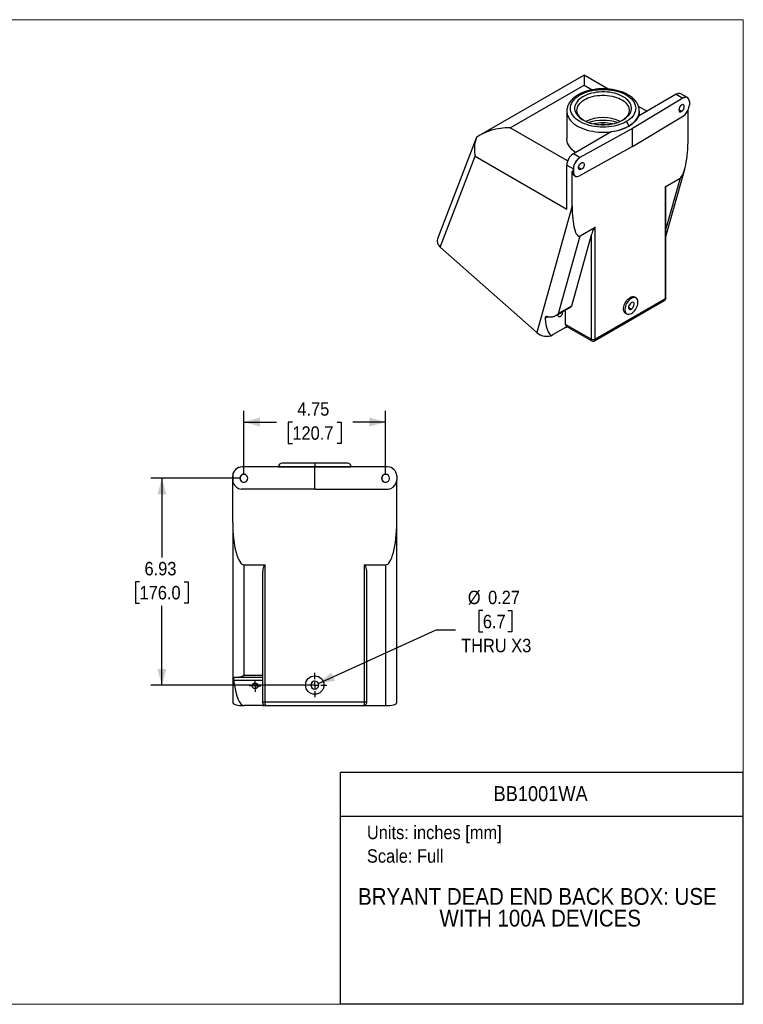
# Model space of a CAD drawing. Header units: inches. Extents: x 0 to 51, y 0 to 33.
# Tile 2 of 2: x 26.7 to 51, y 0 to 33. Entities that reach past the tile are written whole.
import ezdxf
from ezdxf.enums import TextEntityAlignment as Align

# ---------------------------------------------------------------- set-up
doc = ezdxf.new("R2010")
doc.units = ezdxf.units.IN
doc.header["$LTSCALE"] = 3
doc.header["$MEASUREMENT"] = 0
doc.linetypes.add('SLD-Center', pattern=[0.75, 0.6, -0.05, 0.05, -0.05])
doc.linetypes.add('SLD-Solid', pattern=[0])
doc.layers.add('CENTER', color=40, linetype='SLD-Center')
doc.layers.add('SLD-DEFPOINTS', color=7, linetype='Continuous')
doc.layers.add('DIMENSIONS', color=140, linetype='SLD-Solid', lineweight=25)
doc.layers.add('TEXT', color=140, linetype='SLD-Solid', lineweight=25)
doc.styles.add('SLDTEXTSTYLE0', font='GOTHIC.TTF', dxfattribs={"width": 0.913})
doc.dimstyles.new('SLDDIMSTYLE1', dxfattribs={"dimtxt": 0.45, "dimasz": 0.54, "dimexe": 0, "dimexo": 0.0625, "dimgap": 0.1125, "dimtad": 0, "dimtih": 1, "dimtoh": 1, "dimrnd": 1e-09, "dimzin": 12, "dimdsep": 46, "dimtxsty": 'SLDTEXTSTYLE0', "dimsah": 1, "dimcen": 0.09, "dimadec": 0, "dimazin": 3, "dimtfac": 1, "dimtofl": 0, "dimtmove": 0, "dimatfit": 3, "dimfxl": 0, "dimfrac": 2, "dimtolj": 1, "dimtzin": 12, "dimarcsym": 0})
doc.dimstyles.new('SLDDIMSTYLE2', dxfattribs={"dimtxt": 0.45, "dimasz": 0.54, "dimexe": 0, "dimexo": 0.0625, "dimgap": 0.1125, "dimtad": 0, "dimtih": 1, "dimtoh": 1, "dimrnd": 1e-09, "dimdsep": 46, "dimtxsty": 'SLDTEXTSTYLE0', "dimsah": 1, "dimcen": 0, "dimadec": 0, "dimazin": 2, "dimtfac": 1, "dimtofl": 0, "dimtmove": 0, "dimatfit": 3, "dimfxl": 0, "dimfrac": 2, "dimtolj": 1, "dimtzin": 12, "dimarcsym": 0})

# ---------------------------------------------------------------- blocks, each defined once
blk = doc.blocks.new('Block2')
at = {"color": 7, "linetype": 'SLD-Solid', "lineweight": 18}
for p, q in [((51, 33), (0, 33)), ((0, 0), (0, 33)), ((51, 0), (51, 33)), ((51, 0), (0, 0))]:
    blk.add_line(p, q, dxfattribs=at)
blk = doc.blocks.new('SW_NOTE_0')
at = {"layer": 'TEXT', "color": 0, "insert": (0, 0.575), "char_height": 0.45, "attachment_point": 1, "style": 'SLDTEXTSTYLE0'}
blk.add_mtext('Units: inches [mm]', dxfattribs=at)
blk = doc.blocks.new('SW_NOTE_0_1')
at = {"layer": 'TEXT', "color": 0, "insert": (0, 0.575), "char_height": 0.45, "attachment_point": 1, "style": 'SLDTEXTSTYLE0'}
blk.add_mtext('Scale: Full', dxfattribs=at)
blk = doc.blocks.new('Block1')
at = {"layer": 'TEXT'}
for p, q in [((51, 7.767), (37.5, 7.767)), ((37.5, 0), (37.5, 7.767)), ((51, 0), (51, 7.767)), ((37.5, 6.306), (51, 6.306)), ((51, 0), (37.5, 0))]:
    blk.add_line(p, q, dxfattribs=at)
for name, p in [('SW_NOTE_0', (38.384, 5.41)), ('SW_NOTE_0_1', (38.384, 4.621))]:
    blk.add_blockref(name, p, dxfattribs=at)
at = {"layer": 'TEXT', "color": 140, "style": 'SLDTEXTSTYLE0', "width": 0.913}
for tag, height, p in [('AUTOATTR0', 0.5, (42.629, 6.661)), ('AUTOATTR1_0', 0.562, (38.087, 3.166)), ('AUTOATTR1_1', 0.562, (40.815, 2.439))]:
    blk.add_attdef(tag, text='', height=height, dxfattribs=at).set_placement(p, align=Align.BOTTOM_LEFT)
blk = doc.blocks.new('_D_2')
at = {"layer": 'DIMENSIONS'}
for p, q in [((34.109, 17.629), (31.137, 17.629)), ((31.512, 17.629), (31.512, 14.973)), ((30.764, 14.161), (30.627, 14.161)), ((30.627, 14.161), (30.627, 13.446)), ((32.26, 14.161), (32.397, 14.161)), ((32.397, 14.161), (32.397, 13.446)), ((30.627, 13.446), (30.764, 13.446)), ((31.512, 10.699), (31.512, 13.355)), ((32.397, 13.446), (32.26, 13.446)), ((36.486, 10.699), (31.137, 10.699))]:
    blk.add_line(p, q, dxfattribs=at)
for points in [[(31.512, 17.629), (31.362, 17.089), (31.662, 17.089)], [(31.512, 10.699), (31.662, 11.239), (31.362, 11.239)]]:
    blk.add_solid(points, dxfattribs=at)
at = {"layer": 'DIMENSIONS', "char_height": 0.45, "attachment_point": 1, "style": 'SLDTEXTSTYLE0'}
for s, insert in [('6.93', (30.93, 14.827)), ('176.0', (30.764, 14.021))]:
    blk.add_mtext(s, dxfattribs=dict(at, insert=insert))
blk = doc.blocks.new('_D_3')
at = {"layer": 'DIMENSIONS'}
for p, q in [((34.259, 17.779), (34.259, 19.89)), ((39.01, 17.779), (39.01, 19.89)), ((34.259, 19.515), (35.355, 19.515)), ((35.886, 19.512), (35.749, 19.512)), ((35.749, 19.512), (35.749, 18.797)), ((37.383, 19.512), (37.52, 19.512)), ((37.52, 19.512), (37.52, 18.797)), ((39.01, 19.515), (37.915, 19.515)), ((35.749, 18.797), (35.886, 18.797)), ((37.52, 18.797), (37.383, 18.797))]:
    blk.add_line(p, q, dxfattribs=at)
for points in [[(34.259, 19.515), (34.799, 19.365), (34.799, 19.665)], [(39.01, 19.515), (38.47, 19.665), (38.47, 19.365)]]:
    blk.add_solid(points, dxfattribs=at)
at = {"layer": 'DIMENSIONS', "char_height": 0.45, "attachment_point": 1, "style": 'SLDTEXTSTYLE0'}
for s, insert in [('4.75', (36.053, 20.178)), ('120.7', (35.886, 19.372))]:
    blk.add_mtext(s, dxfattribs=dict(at, insert=insert))
blk = doc.blocks.new('_D_4')
at = {"layer": 'DIMENSIONS'}
for p, q in [((42.271, 13.195), (42.134, 13.195)), ((42.134, 13.195), (42.134, 12.481)), ((43.103, 13.195), (43.24, 13.195)), ((43.24, 13.195), (43.24, 12.481)), ((36.756, 10.754), (40.7, 12.547)), ((40.7, 12.547), (41.356, 12.547)), ((42.134, 12.481), (42.271, 12.481)), ((43.24, 12.481), (43.103, 12.481))]:
    blk.add_line(p, q, dxfattribs=at)
blk.add_solid([(36.756, 10.754), (37.31, 10.841), (37.186, 11.114)], dxfattribs=at)
at = {"layer": 'DIMENSIONS', "char_height": 0.45, "attachment_point": 1, "style": 'SLDTEXTSTYLE0'}
for s, insert in [('%%c', (41.766, 13.862)), ('0.27', (42.445, 13.862)), ('6.7', (42.271, 13.056)), ('THRU X3', (41.543, 12.25))]:
    blk.add_mtext(s, dxfattribs=dict(at, insert=insert))
blk = doc.blocks.new('SW_CENTERMARKSYMBOL_0')
at = {"layer": 'CENTER', "color": 0}
for p, q in [((-0.1, 0), (-0.1965, 0)), ((0, 0), (-0.1, 0)), ((0, 0.1), (0, 0.1965)), ((0, 0), (0, 0.1)), ((0, 0), (0, -0.1)), ((0, 0), (0.1, 0)), ((0.1, 0), (0.1965, 0)), ((0, -0.1), (0, -0.1965))]:
    blk.add_line(p, q, dxfattribs=at)
blk = doc.blocks.new('SW_CENTERMARKSYMBOL_1')
at = {"layer": 'CENTER', "color": 0}
for p, q in [((0, 0.2), (0, 0.41)), ((-0.2, 0), (-0.41, 0)), ((0, 0), (-0.1, 0)), ((0, 0), (0, 0.1)), ((0, 0), (0, -0.1)), ((0, 0), (0.1, 0)), ((0.2, 0), (0.41, 0)), ((0, -0.2), (0, -0.41))]:
    blk.add_line(p, q, dxfattribs=at)

msp = doc.modelspace()

# ---------------------------------------------------------------- linework, layer by layer
for p, q in [((45.661176, 31.144432), (42.186383, 29.138477)), ((46.472439, 30.6761), (45.661176, 31.144432)), ((45.661176, 31.144432), (45.661176, 30.806303)), ((43.186302, 29.377589), (45.661176, 30.806303)), ((45.661176, 30.806303), (45.933505, 30.649091)), ((48.976757, 30.370106), (47.281533, 29.356702)), ((48.753734, 30.498855), (47.484093, 29.765907)), ((48.753734, 30.498855), (48.972931, 30.372315)), ((49.127918, 30.387662), (48.908721, 30.514202)), ((48.972931, 30.372315), (48.976757, 30.370106)), ((49.12904, 30.387015), (49.127919, 30.387662)), ((47.766601, 29.928995), (47.487956, 30.089854)), ((49.191812, 30.259386), (49.191812, 30.133838)), ((49.19214, 30.245727), (49.19214, 30.147742)), ((45.085073, 29.931452), (45.085073, 29.008761)), ((47.281533, 28.752462), (48.992697, 29.775394)), ((47.515073, 29.783791), (47.515073, 29.931452)), ((48.931156, 29.924368), (48.839072, 29.979416)), ((49.149714, 29.005328), (49.149714, 29.971397)), ((45.111506, 28.266192), (43.186302, 29.377589)), ((46.572693, 29.239767), (45.303053, 28.506819)), ((47.281533, 29.356702), (45.526076, 28.37807)), ((47.281533, 28.752462), (47.281533, 29.356702)), ((42.047001, 29.025977), (40.747325, 25.652801)), ((47.281533, 28.752462), (45.50957, 27.764628)), ((40.840116, 25.378973), (42.012653, 28.422173)), ((42.012653, 28.422173), (45.08385, 26.649209)), ((45.52225, 28.380279), (45.303053, 28.506819)), ((45.52225, 28.380279), (45.526076, 28.37807)), ((45.08385, 28.127148), (45.30305, 28.000606)), ((45.08385, 26.649209), (45.08385, 28.127148)), ((45.303053, 27.90262), (45.260626, 27.927112)), ((45.260626, 26.760206), (45.260626, 27.927112)), ((45.303053, 28.000605), (45.303053, 27.90262)), ((45.303381, 27.889095), (45.303381, 28.014643)), ((45.324842, 27.78518), (45.36213, 27.763655)), ((45.367497, 27.760335), (45.368622, 27.759685)), ((45.571863, 27.985118), (45.476565, 28.042087)), ((48.405328, 25.731932), (49.034538, 27.986634)), ((48.378967, 27.400151), (48.881013, 27.689975)), ((48.378967, 27.400151), (48.378967, 23.644063)), ((48.881013, 27.689975), (48.405328, 25.985411)), ((48.405328, 23.680801), (48.405328, 27.359336)), ((45.260626, 26.760206), (44.074761, 22.510794)), ((44.802396, 23.150213), (45.529327, 25.755088)), ((45.904094, 25.78013), (45.240802, 23.4033)), ((45.529327, 25.755088), (46.031373, 26.044913)), ((45.904094, 25.78013), (45.904094, 22.288825)), ((46.031373, 22.288825), (46.031373, 26.044913)), ((40.840116, 25.378973), (44.074761, 22.510794)), ((46.01273, 22.237472), (48.347895, 23.585534)), ((48.378967, 23.644063), (46.031373, 22.288825)), ((47.247596, 23.660508), (47.20517, 23.685)), ((47.402584, 23.675855), (47.360157, 23.700348)), ((44.720581, 23.089516), (45.224477, 23.380409)), ((45.240802, 23.4033), (44.802396, 23.150213)), ((45.041423, 23.268968), (45.043342, 23.275842)), ((45.041423, 22.786834), (45.041423, 23.268968)), ((47.050183, 23.163397), (47.092609, 23.138905)), ((47.247596, 23.299189), (47.153905, 23.355197)), ((44.356139, 22.995468), (44.442425, 23.04528)), ((45.904094, 22.288825), (45.041423, 22.786834)), ((45.041423, 22.688849), (44.603017, 22.435763)), ((45.041423, 22.688849), (45.091133, 22.717546)), ((45.066281, 22.731893), (45.922737, 22.237472)), ((36.635559, 18.009243), (34.195559, 18.009243)), ((35.420559, 18.019243), (35.420559, 18.009243)), ((35.420559, 18.019243), (36.635559, 18.019243)), ((36.635559, 18.139243), (35.540559, 18.139243)), ((36.635559, 18.139243), (36.635559, 18.019243)), ((37.730559, 18.139243), (36.635559, 18.139243)), ((36.635559, 18.019243), (37.850559, 18.019243)), ((36.635559, 17.269243), (36.635559, 18.009243)), ((39.075559, 18.009243), (36.635559, 18.009243)), ((37.850559, 18.009243), (37.850559, 18.019243)), ((33.885559, 17.699243), (33.885559, 17.579243)), ((33.885559, 16.150158), (33.885559, 17.579243)), ((33.886023, 17.562447), (33.886023, 17.716204)), ((39.385094, 17.716204), (39.385094, 17.562447)), ((39.385559, 17.699243), (39.385559, 17.579243)), ((39.385559, 16.150158), (39.385559, 17.579243)), ((36.635559, 17.269243), (34.172616, 17.269243)), ((36.635559, 17.269243), (39.098501, 17.269243)), ((33.885559, 16.150158), (33.885559, 10.107598)), ((39.385559, 10.107598), (39.385559, 16.150158)), ((34.265559, 14.729243), (34.975559, 14.729243)), ((34.265559, 11.025174), (34.265559, 14.729243)), ((34.975559, 10.129243), (34.975559, 14.729243)), ((38.295559, 14.729243), (39.005559, 14.729243)), ((38.295559, 14.729243), (38.295559, 10.129243)), ((39.005559, 14.729243), (39.005559, 10.009243)), ((34.885559, 14.404969), (34.885559, 10.129243)), ((38.385559, 10.129243), (38.385559, 14.404969)), ((33.950637, 10.959243), (34.051641, 10.959243)), ((34.051641, 10.959243), (34.885559, 10.959243)), ((34.885559, 11.025174), (34.265559, 11.025174)), ((33.91642, 10.869243), (34.885559, 10.869243)), ((34.885559, 10.009243), (34.265559, 10.009243)), ((34.885559, 10.009243), (35.005559, 10.009243)), ((38.295559, 10.129243), (34.975559, 10.129243)), ((35.005559, 10.009243), (38.265559, 10.009243)), ((38.265559, 10.009243), (39.005559, 10.009243))]:
    msp.add_line(p, q)
at = {"flags": 128}
for points in [[(47.074355, 29.582454), (47.003926, 29.545198), (46.92814, 29.511627), (46.847573, 29.481997), (46.76284, 29.456533), (46.674585, 29.435429), (46.58348, 29.418847), (46.490218, 29.406911), (46.395509, 29.399713), (46.300073, 29.397307), (46.204638, 29.399713), (46.109929, 29.406911), (46.016666, 29.418847), (45.925561, 29.435429), (45.837306, 29.456533), (45.752573, 29.481997), (45.672007, 29.511627), (45.596221, 29.545198), (45.525791, 29.582454), (45.461255, 29.623112), (45.403102, 29.666862), (45.351776, 29.713372), (45.307666, 29.762288), (45.27111, 29.813236), (45.242385, 29.86583), (45.221709, 29.919669), (45.20924, 29.974343), (45.205073, 30.029437), (45.20924, 30.084531), (45.221709, 30.139205), (45.242385, 30.193045), (45.27111, 30.245638), (45.307666, 30.296587), (45.351776, 30.345502), (45.403102, 30.392012), (45.461255, 30.435763), (45.525791, 30.476421)], [(45.624786, 29.639602), (45.689975, 29.605296), (45.760368, 29.574608), (45.835366, 29.547801), (45.914329, 29.525102), (45.996583, 29.506707), (46.081426, 29.492771), (46.168134, 29.483414), (46.255968, 29.478716), (46.344179, 29.478716), (46.432013, 29.483414), (46.518721, 29.492771), (46.603564, 29.506707), (46.685818, 29.525102), (46.764781, 29.547801), (46.839779, 29.574608), (46.910172, 29.605296), (46.97536, 29.639602), (47.034787, 29.677235), (47.087946, 29.717872), (47.134383, 29.761167), (47.173701, 29.806752), (47.205567, 29.854236), (47.229707, 29.903215), (47.245915, 29.95327), (47.254054, 30.003976), (47.254054, 30.054899), (47.245915, 30.105604), (47.229707, 30.15566), (47.205567, 30.204639), (47.173701, 30.252123), (47.134383, 30.297707), (47.087946, 30.341002), (47.034787, 30.38164), (46.97536, 30.419272), (46.910172, 30.453579), (46.839779, 30.484266), (46.764781, 30.511074), (46.685818, 30.533772), (46.603564, 30.552167), (46.518721, 30.566103), (46.432013, 30.57546), (46.344179, 30.580159), (46.255968, 30.580159), (46.168134, 30.57546), (46.081426, 30.566103), (45.996583, 30.552167), (45.914329, 30.533772), (45.835366, 30.511074), (45.760368, 30.484266), (45.689975, 30.453579), (45.624786, 30.419272), (45.565359, 30.38164), (45.512201, 30.341002), (45.465764, 30.297707), (45.426445, 30.252123), (45.39458, 30.204639), (45.37044, 30.15566), (45.354231, 30.105604), (45.346092, 30.054899), (45.346092, 30.003976), (45.354231, 29.95327), (45.37044, 29.903215), (45.39458, 29.854236), (45.426445, 29.806752), (45.465764, 29.761167), (45.512201, 29.717872), (45.565359, 29.677235), (45.624786, 29.639602)], [(45.654204, 29.62333), (45.624528, 29.643076), (45.574009, 29.682213), (45.530269, 29.723983), (45.493716, 29.767994), (45.464693, 29.813837), (45.443468, 29.861083), (45.430242, 29.909291), (45.425137, 29.958011), (45.428201, 30.006787), (45.439406, 30.055166), (45.458646, 30.102694), (45.485743, 30.148928), (45.520443, 30.193437), (45.562422, 30.235804), (45.611288, 30.275635), (45.666585, 30.312557), (45.727797, 30.346226), (45.794352, 30.376328), (45.865629, 30.40258), (45.940962, 30.424739), (46.019648, 30.442597), (46.100953, 30.455987), (46.184116, 30.464785), (46.268362, 30.468909), (46.352905, 30.468319), (46.436953, 30.463022), (46.519724, 30.453066), (46.600445, 30.438545), (46.67836, 30.419595), (46.752744, 30.396392), (46.822901, 30.369153), (46.888177, 30.338132), (46.947962, 30.303619), (47.001697, 30.265936), (47.048882, 30.225435), (47.089075, 30.182494), (47.121902, 30.137515), (47.147055, 30.090916), (47.164301, 30.043133), (47.173477, 29.994613), (47.174499, 29.945808), (47.167356, 29.897173), (47.152116, 29.849164), (47.12892, 29.802228), (47.097986, 29.756803), (47.059602, 29.713315), (47.014126, 29.672167), (46.961983, 29.633746), (46.945943, 29.62333)], [(45.525791, 30.476421), (45.596221, 30.513677), (45.672007, 30.547248), (45.752573, 30.576878), (45.837306, 30.602342), (45.925561, 30.623445), (46.016666, 30.640028), (46.109929, 30.651964), (46.204638, 30.659162), (46.300073, 30.661567), (46.395509, 30.659162), (46.490218, 30.651964), (46.58348, 30.640028), (46.674585, 30.623445), (46.76284, 30.602342), (46.847573, 30.576878), (46.92814, 30.547248), (47.003926, 30.513677), (47.074355, 30.476421), (47.138892, 30.435763), (47.197045, 30.392012), (47.248371, 30.345502), (47.29248, 30.296587), (47.329037, 30.245638), (47.357762, 30.193045), (47.378438, 30.139205), (47.390907, 30.084531), (47.395073, 30.029437), (47.390907, 29.974343), (47.378438, 29.919669), (47.357762, 29.86583), (47.329037, 29.813236), (47.29248, 29.762288), (47.248371, 29.713372), (47.197045, 29.666862), (47.138892, 29.623112), (47.074355, 29.582454)], [(45.085077, 29.929744), (45.086111, 29.902467), (45.094404, 29.844694), (45.110932, 29.787513), (45.135584, 29.731316), (45.16819, 29.676486), (45.208528, 29.623398), (45.256323, 29.572414), (45.311247, 29.523882), (45.372926, 29.478135), (45.440939, 29.435484), (45.51482, 29.396222), (45.594065, 29.360615), (45.678133, 29.328908), (45.766449, 29.301317), (45.858411, 29.27803), (45.95339, 29.259207), (46.050737, 29.244976), (46.149787, 29.235434), (46.249863, 29.230647), (46.350283, 29.230647), (46.45036, 29.235434), (46.54941, 29.244976), (46.646757, 29.259207), (46.741736, 29.27803), (46.833697, 29.301317), (46.922014, 29.328908), (47.006082, 29.360615), (47.085327, 29.396222), (47.159208, 29.435484)], [(47.484093, 29.765907), (47.456296, 29.707769), (47.419949, 29.651224), (47.375322, 29.596691), (47.322745, 29.544573), (47.262607, 29.495254), (47.195351, 29.449101), (47.121476, 29.406454), (47.041528, 29.367628), (46.956097, 29.332911), (46.865816, 29.302559), (46.771351, 29.276796), (46.673403, 29.255814), (46.572693, 29.239767)], [(47.159208, 29.435484), (47.22722, 29.478135), (47.2889, 29.523882), (47.343824, 29.572414), (47.391618, 29.623398), (47.431957, 29.676486), (47.464563, 29.731316), (47.489214, 29.787513), (47.505743, 29.844694), (47.514035, 29.902467), (47.51507, 29.933038)], [(45.37954, 28.550974), (45.318901, 28.595073), (45.262675, 28.643639), (45.213644, 28.694738), (45.172148, 28.748015), (45.138476, 28.8031), (45.11286, 28.859612), (45.095479, 28.917159), (45.086453, 28.975341), (45.085073, 29.008761)], [(45.571863, 27.985118), (45.547194, 27.975052), (45.524207, 27.973046), (45.504467, 27.979235), (45.48932, 27.993198), (45.479798, 28.013983), (45.476551, 28.040175), (45.479798, 28.069987), (45.48932, 28.101389), (45.504467, 28.132241), (45.524207, 28.160439), (45.547194, 28.184063), (45.571863, 28.201501)], [(45.571863, 28.201501), (45.596532, 28.211567), (45.619519, 28.213574), (45.639259, 28.207385), (45.654406, 28.193422), (45.663928, 28.172636), (45.667176, 28.146445), (45.663928, 28.116632), (45.654406, 28.08523), (45.639259, 28.054379), (45.619519, 28.02618), (45.596532, 28.002557), (45.571863, 27.985118)], [(47.050183, 23.163397), (47.043897, 23.167333), (47.021661, 23.187487), (47.00443, 23.214307), (46.992674, 23.247062), (46.986716, 23.284858), (46.986716, 23.326664), (46.992674, 23.371341), (47.00443, 23.417668), (47.021661, 23.464382), (47.043897, 23.51021), (47.070533, 23.553901), (47.100841, 23.594264), (47.133995, 23.630196), (47.16909, 23.660719), (47.20517, 23.685)], [(47.247596, 23.660508), (47.211517, 23.636227), (47.176421, 23.605704), (47.143267, 23.569771), (47.112959, 23.529409), (47.086323, 23.485718), (47.064087, 23.43989), (47.046856, 23.393175), (47.035101, 23.346848), (47.029142, 23.302172), (47.029142, 23.260366), (47.035101, 23.22257), (47.046856, 23.189815), (47.064087, 23.162995), (47.086323, 23.142841), (47.112959, 23.129902), (47.143267, 23.124533), (47.176421, 23.126879), (47.211517, 23.136877), (47.247596, 23.154253), (47.283676, 23.178533), (47.318772, 23.209056), (47.351926, 23.244989), (47.382234, 23.285351), (47.408869, 23.329042), (47.431106, 23.37487), (47.448337, 23.421585), (47.460092, 23.467912), (47.466051, 23.512588), (47.466051, 23.554394), (47.460092, 23.59219), (47.448337, 23.624945), (47.431106, 23.651766), (47.408869, 23.67192), (47.382234, 23.684858), (47.351926, 23.690227), (47.318772, 23.687881), (47.283676, 23.677884), (47.247596, 23.660508)], [(44.919953, 23.204611), (44.928166, 23.191988), (44.932692, 23.171702), (44.931172, 23.147402), (44.923741, 23.121248), (44.911059, 23.095563), (44.894253, 23.07263), (44.874817, 23.054487), (44.854477, 23.042745), (44.83504, 23.038447), (44.818235, 23.041977), (44.805553, 23.05302), (44.798122, 23.070594), (44.796602, 23.093139), (44.801128, 23.118651), (44.80934, 23.140756)], [(34.935788, 10.031637), (34.937964, 10.030126), (34.938732, 10.029609), (34.938977, 10.029445), (34.939108, 10.029359), (34.93912, 10.029351), (34.939124, 10.029349), (34.939124, 10.029348), (34.939125, 10.029348), (34.939125, 10.029348)]]:
    msp.add_lwpolyline(points, dxfattribs=at)
for centre, radius in [((36.635559, 10.699243), 0.31), ((34.635559, 10.670243), 0.0965)]:
    msp.add_circle(centre, radius)
for centre, radius, start, end in [((48.844517, 30.372325), 0.155728, 65.6515204, 125.658938), ((49.063367, 30.249288), 0.152691, 64.9909018, 126.3192505), ((48.911772, 30.245822), 0.280368, 359.9806501, 2.773166), ((48.887911, 30.147835), 0.304229, 357.3635957, 359.9825111), ((46.300073, 28.354272), 1.366089, 64.8931861, 115.1068139), ((46.300073, 28.017289), 1.607087, 72.7261773, 107.2738227), ((46.300073, 27.984503), 1.555501, 78.428002, 101.571998), ((46.300073, 28.060283), 1.424743, 85.8680344, 94.1319656), ((46.974982, 29.427101), 0.184417, 2.6054785, 57.3945217), ((45.557755, 28.106652), 0.474349, 122.4763979, 177.523602), ((45.776952, 27.980113), 0.474348, 122.4764593, 177.5237165), ((45.411417, 27.909843), 0.151776, 173.466744, 235.2210756), ((45.607399, 28.00051), 0.304346, 177.3383409, 179.9821748), ((45.583536, 27.902527), 0.280483, 179.9810302, 182.7457624), ((45.42869, 27.862279), 0.1189, 198.5033325, 239.0253457), ((47.295662, 23.561407), 0.15318, 65.0995969, 126.2108615), ((45.20563, 23.411116), 0.03603, 301.5386745, 347.4699838), ((45.100223, 22.780344), 0.059157, 173.7009761, 234.9868435), ((34.195559, 17.699243), 0.31, 90, 179.9995429), ((34.195559, 17.699243), 0.31, 90, 176.8636956), ((35.540559, 18.019243), 0.12, 90, 180), ((37.730559, 18.019243), 0.12, 0, 90), ((39.075559, 17.699243), 0.31, 3.1363044, 90), ((39.075559, 17.699243), 0.31, 3.1363045, 90), ((34.195559, 17.699243), 0.31, 176.8636955, 180), ((34.195559, 17.579243), 0.31, 180, 183.1059482), ((34.195559, 17.579243), 0.31, 183.1059477, 199.7455437), ((34.259216, 17.629243), 0.1325, 90.0070234, 269.9929774), ((34.259184, 17.629243), 0.1325, 270.0070234, 89.9929774), ((39.009955, 17.629272), 0.132528, 359.98781, 269.9860041), ((39.075559, 17.579243), 0.31, 340.2544644, 356.8940523), ((39.075559, 17.699243), 0.31, 0, 3.1363045), ((39.075559, 17.579243), 0.31, 356.8940516, 0), ((34.196688, 17.57944), 0.311129, 199.7093581, 265.562639), ((34.196688, 17.57944), 0.311129, 199.7097228, 265.5626404), ((39.07443, 17.57944), 0.311129, 274.4373622, 340.2906501), ((39.07443, 17.57944), 0.311129, 274.4373608, 340.2902772)]:
    msp.add_arc(centre, radius, start, end)
for centre, major_axis, ratio, start_param, end_param in [((48.976757, 30.116978), (0.150993, 0.270768), 0.567218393, 5.544017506, 7.060074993), ((48.931156, 30.03256), (0.064596, 0.115733), 0.567222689, 5.48972389, 10.20211287), ((48.931156, 30.03256), (0.064596, 0.115733), 0.567222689, 3.918927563, 5.48972389), ((48.975973, 30.018685), (0.151543, 0.271754), 0.567218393, 3.995928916, 5.145285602), ((48.976757, 30.018993), (0.150993, 0.270768), 0.567218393, 5.144654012, 5.435069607), ((43.186302, 28.561048), (1.414214, 0), 0.577381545, 1.570796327, 2.494335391), ((48.881013, 28.850211), (0.037548, 1.170527), 0.227302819, 3.281790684, 4.852587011), ((45.526076, 28.124942), (0.159112, 0.26608), 0.587368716, 0.794353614, 2.310411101), ((45.526076, 28.026958), (0.159112, 0.26608), 0.587368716, 2.419358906, 2.709774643), ((45.526889, 28.027571), (0.159691, 0.267049), 0.587368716, 2.709143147, 3.858499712), ((48.315328, 27.172105), (0.076381, 0.230446), 0.206562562, 5.725874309, 6.511272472), ((45.529327, 26.915323), (0.037548, 1.170527), 0.227302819, 1.710994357, 3.281790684), ((45.967733, 25.816868), (0.076381, 0.230446), 0.206562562, 0.228087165, 1.798883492), ((41.108816, 25.53409), (0.367488, -0.100457), 0.706142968, 3.070203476, 4.102252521), ((47.247596, 23.40738), (0.066265, 0.114751), 0.577381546, 5.497858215, 10.210247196), ((47.247596, 23.40738), (0.066265, 0.114751), 0.577381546, 3.927061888, 5.497858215), ((44.603017, 23.595999), (0.037548, 1.170527), 0.227302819, 2.116797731, 3.281790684), ((44.510599, 23.264829), (0.387182, -0.01242), 0.576494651, 4.557971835, 4.936885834), ((44.343462, 22.665912), (0.367058, -0.098366), 0.707045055, 4.096937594, 5.667733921), ((34.264725, 17.629243), (-0.13252, 0), 0.999847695, 4.71238898, 7.853981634), ((39.015448, 17.629243), (-0.13252, 0), 0.999847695, 4.71238898, 7.853981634), ((39.009923, 17.629243), (0.132561, 0), 0.999543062, 4.712388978, 6.283185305), ((34.265559, 16.150158), (0, -1.420915), 0.267433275, 4.71238898, 6.283185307), ((39.005559, 16.150158), (0, -1.420915), 0.267433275, 0, 1.570796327), ((34.975559, 14.404969), (0, 0.324275), 0.277542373, 0, 1.570796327), ((38.295559, 14.404969), (0, 0.324275), 0.277542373, 4.71238898, 6.283185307), ((34.265559, 11.43016), (0, -1.420915), 0.267433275, 5.118192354, 6.283185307), ((36.635559, 10.699243), (-0.13252, 0), 0.999847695, 3.141592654, 7.853981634), ((36.639922, 10.699243), (-0.13252, 0), 0.999847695, 4.71238898, 7.853981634), ((36.635559, 10.699243), (-0.13252, 0), 0.999847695, 1.570796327, 3.141592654), ((34.265559, 10.107598), (0.38, 0), 0.258829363, 3.141592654, 4.71238898), ((39.005559, 10.107598), (0.38, 0), 0.258829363, 4.71238898, 6.283185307)]:
    msp.add_ellipse(centre, major_axis=major_axis, ratio=ratio, start_param=start_param, end_param=end_param)
for points, knots in [([(45.465796, 30.482362), (45.453532, 30.475096), (45.418201, 30.454163), (45.363771, 30.416782), (45.304696, 30.369258), (45.25184, 30.318503), (45.205621, 30.264936), (45.166484, 30.208973), (45.134785, 30.151127), (45.110631, 30.091952), (45.094445, 30.031996), (45.085806, 29.97766), (45.085837, 29.943442), (45.08585, 29.929406)], [0, 0, 0, 0, 0.053548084, 0.154270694, 0.255050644, 0.355552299, 0.455446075, 0.554349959, 0.651907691, 0.747891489, 0.842284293, 0.935303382, 1, 1, 1, 1]), ([(47.514373, 29.933349), (47.514562, 29.938374), (47.515503, 29.963264), (47.509877, 30.007966), (47.497347, 30.066741), (47.477127, 30.124431), (47.450051, 30.180815), (47.415978, 30.235668), (47.37504, 30.288717), (47.327366, 30.339639), (47.273206, 30.388078), (47.212908, 30.433673), (47.146912, 30.476095), (47.075719, 30.515057), (46.999857, 30.550327), (46.91986, 30.581725), (46.83625, 30.609111), (46.749544, 30.632374), (46.66026, 30.651424), (46.568918, 30.666187), (46.476048, 30.676607), (46.38218, 30.682646), (46.287849, 30.68428), (46.193593, 30.681504), (46.099951, 30.67433), (46.007457, 30.662785), (45.916637, 30.646916), (45.828003, 30.626782), (45.742065, 30.60245), (45.659292, 30.574021), (45.580259, 30.541525), (45.51602, 30.510568), (45.479134, 30.489852), (45.465796, 30.482362)], [0, 0, 0, 0, 0.0079199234, 0.0392245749, 0.0705229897, 0.1019947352, 0.1338039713, 0.166063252, 0.1988191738, 0.2320501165, 0.2656792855, 0.2995997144, 0.3337015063, 0.367891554, 0.4020932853, 0.4362629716, 0.470382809, 0.5044473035, 0.5384588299, 0.5724245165, 0.6063542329, 0.6402593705, 0.6741521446, 0.7080452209, 0.7419488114, 0.7758743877, 0.8098350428, 0.8438436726, 0.877912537, 0.912052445, 0.9462713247, 0.9805718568, 1, 1, 1, 1]), ([(42.058126, 29.053423), (42.036317, 29.002314), (42.020167, 28.950019), (42.002697, 28.870334), (41.998015, 28.843561), (41.990784, 28.789647), (41.98824, 28.762439), (41.983708, 28.681669), (41.984715, 28.628539), (41.99141, 28.55002), (41.994513, 28.524044), (42.000423, 28.485398), (42.002596, 28.472612), (42.00615, 28.453581), (42.007384, 28.447262), (42.009948, 28.434674), (42.011291, 28.428345), (42.012653, 28.422173)], [0, 0, 0, 0, 0.25, 0.25, 0.375, 0.375, 0.5, 0.5, 0.75, 0.75, 0.875, 0.875, 0.9375, 0.9375, 0.96875, 0.96875, 1, 1, 1, 1]), ([(48.378967, 23.644063), (48.378594, 23.637791), (48.377842, 23.625149), (48.369066, 23.604056), (48.359237, 23.588608), (48.347897, 23.585536), (48.347894, 23.585536)], [0, 0, 0, 0, 0.247659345, 0.499132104, 0.999896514, 1, 1, 1, 1]), ([(48.347935, 23.58556), (48.355413, 23.590534), (48.37096, 23.600874), (48.389825, 23.623812), (48.402775, 23.651293), (48.404455, 23.671343), (48.405275, 23.681134)], [0, 0, 0, 0, 0.234677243, 0.487916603, 0.749911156, 1, 1, 1, 1]), ([(44.589812, 23.044456), (44.610115, 23.046469), (44.62982, 23.050949), (44.668272, 23.063452), (44.687115, 23.071579), (44.722785, 23.090229), (44.739763, 23.100792), (44.764099, 23.118188), (44.77202, 23.124247), (44.78749, 23.136863), (44.79509, 23.143467), (44.802396, 23.150213)], [0, 0, 0, 0, 0.25, 0.25, 0.5, 0.5, 0.75, 0.75, 0.875, 0.875, 1, 1, 1, 1]), ([(44.443974, 23.046186), (44.437875, 23.046931), (44.4319, 23.047419), (44.420198, 23.047787), (44.414429, 23.047663), (44.403343, 23.046658), (44.398122, 23.04579), (44.38832, 23.043229), (44.383685, 23.041507), (44.375386, 23.037202), (44.37174, 23.034648), (44.365442, 23.028673), (44.362791, 23.025218), (44.356765, 23.013982), (44.355129, 23.005033), (44.356139, 22.995468)], [0, 0, 0, 0, 0.125, 0.125, 0.25, 0.25, 0.375, 0.375, 0.5, 0.5, 0.625, 0.625, 0.75, 0.75, 1, 1, 1, 1]), ([(46.031373, 22.288825), (46.017092, 22.280581), (45.972094, 22.268047), (45.923134, 22.277833), (45.904094, 22.288825)], [0, 0, 0, 0, 0.428571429, 1, 1, 1, 1]), ([(45.904094, 22.288825), (45.904094, 22.281496), (45.90517, 22.267877), (45.9107, 22.248844), (45.917692, 22.240408), (45.922737, 22.237484)], [0, 0, 0, 0, 0.2243994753, 0.4487989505, 0.7853981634, 0.7853981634, 0.7853981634, 0.7853981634]), ([(45.922836, 22.237427), (45.929935, 22.234048), (45.944127, 22.227293), (45.967737, 22.224496), (45.991387, 22.227225), (46.005574, 22.234041), (46.012679, 22.237455)], [0, 0, 0, 0, 0.249967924, 0.499714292, 0.749467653, 1, 1, 1, 1]), ([(46.012729, 22.237484), (46.017774, 22.240408), (46.024766, 22.248844), (46.030296, 22.267877), (46.031373, 22.281496), (46.031373, 22.288825)], [0, 0, 0, 0, 0.3365992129, 0.5609986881, 0.7853981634, 0.7853981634, 0.7853981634, 0.7853981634]), ([(33.950637, 10.959243), (33.947237, 10.959243), (33.944062, 10.958791), (33.938133, 10.956896), (33.93536, 10.955439), (33.930305, 10.951424), (33.928065, 10.948911), (33.924091, 10.942816), (33.922341, 10.939181), (33.919418, 10.930964), (33.918249, 10.926428), (33.916429, 10.916477), (33.915781, 10.911019), (33.914676, 10.894103), (33.914992, 10.881672), (33.91642, 10.869243)], [0, 0, 0, 0, 0.125, 0.125, 0.25, 0.25, 0.375, 0.375, 0.5, 0.5, 0.625, 0.625, 0.75, 0.75, 1, 1, 1, 1]), ([(34.051641, 10.959243), (34.068464, 10.959243), (34.085605, 10.961522), (34.12071, 10.968921), (34.138781, 10.974128), (34.174713, 10.986259), (34.192704, 10.993212), (34.219866, 11.004563), (34.228948, 11.008504), (34.247191, 11.016651), (34.256417, 11.020887), (34.265559, 11.025174)], [0, 0, 0, 0, 0.25, 0.25, 0.5, 0.5, 0.75, 0.75, 0.875, 0.875, 1, 1, 1, 1]), ([(34.975559, 10.129243), (34.955363, 10.129243), (34.908191, 10.129243), (34.885559, 10.129243), (34.885559, 10.129243)], [0, 0, 0, 0, 0.428571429, 1, 1, 1, 1]), ([(34.885559, 10.129243), (34.885559, 10.120267), (34.887589, 10.102319), (34.899505, 10.068235), (34.933904, 10.024975), (34.978631, 10.009243), (35.005559, 10.009243)], [0, 0, 0, 0, 0.224399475, 0.448798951, 0.897597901, 1.570796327, 1.570796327, 1.570796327, 1.570796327]), ([(35.005559, 10.009243), (34.998827, 10.009243), (34.987645, 10.024975), (34.979045, 10.068235), (34.976066, 10.102319), (34.975559, 10.120267), (34.975559, 10.129243)], [0, 0, 0, 0, 0.673198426, 1.121997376, 1.346396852, 1.570796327, 1.570796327, 1.570796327, 1.570796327]), ([(38.295559, 10.129243), (38.295559, 10.120267), (38.294807, 10.093334), (38.289817, 10.051869), (38.279019, 10.017442), (38.270047, 10.009243), (38.265559, 10.009243)], [0, 0, 0, 0, 0.224399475, 0.673198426, 1.121997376, 1.570796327, 1.570796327, 1.570796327, 1.570796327]), ([(38.265559, 10.009243), (38.283511, 10.009243), (38.319401, 10.017442), (38.362593, 10.051869), (38.382552, 10.093334), (38.385559, 10.120267), (38.385559, 10.129243)], [0, 0, 0, 0, 0.448798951, 0.897597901, 1.346396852, 1.570796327, 1.570796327, 1.570796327, 1.570796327]), ([(38.385559, 10.129243), (38.385559, 10.129243), (38.369093, 10.129243), (38.322487, 10.129243), (38.295559, 10.129243)], [0, 0, 0, 0, 0.428571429, 1, 1, 1, 1])]:
    msp.add_open_spline(points, degree=3, knots=knots)
msp.add_open_spline([(48.405273, 23.68081), (48.405127, 23.667249), (48.395628, 23.653681), (48.378967, 23.644063)], degree=3)

# ---------------------------------------------------------------- block references
at = {"layer": 'CENTER'}
for name, p in [('SW_CENTERMARKSYMBOL_1', (36.635559, 10.699243)), ('SW_CENTERMARKSYMBOL_0', (34.635559, 10.670243))]:
    msp.add_blockref(name, p, dxfattribs=at)
at = {"layer": 'SLD-DEFPOINTS'}
msp.add_blockref('Block2', (0, 0), dxfattribs=at)
ref = msp.add_blockref('Block1', (0.000006, 0), dxfattribs=at)
ref.add_attrib('AUTOATTR0', 'BB1001WA', dxfattribs={"layer": 'TEXT', "height": 0.5, "style": 'SLDTEXTSTYLE0', "width": 0.913}).set_placement((42.62922, 6.661152), align=Align.BOTTOM_LEFT)
ref.add_attrib('AUTOATTR1_0', 'BRYANT DEAD END BACK BOX: USE ', dxfattribs={"layer": 'TEXT', "height": 0.5625, "style": 'SLDTEXTSTYLE0', "width": 0.913}).set_placement((38.087364, 3.165901), align=Align.BOTTOM_LEFT)
ref.add_attrib('AUTOATTR1_1', 'WITH 100A DEVICES', dxfattribs={"layer": 'TEXT', "height": 0.5625, "style": 'SLDTEXTSTYLE0', "width": 0.913}).set_placement((40.81549, 2.438558), align=Align.BOTTOM_LEFT)

# ---------------------------------------------------------------- dimensions: what is measured, and where the dimension line sits
at = {"layer": 'DIMENSIONS'}
for base, p2, angle, picture, middle in [((39.009923, 19.515127), (39.009923, 17.629243), 0.0000004, '_D_3', (36.634561, 19.515127)), ((31.511846, 10.699243), (36.635559, 10.699243), 90, '_D_2', (31.511846, 14.164243))]:
    dim = msp.add_linear_dim(base=base, p1=(34.2592, 17.629243), p2=p2, angle=angle, dimstyle='SLDDIMSTYLE1', dxfattribs=at)
    dim.commit()
    dim.dimension.update_dxf_attribs({"geometry": picture, "text_midpoint": middle, "dimtype": 160})
dim = msp.add_diameter_dim_2p(p1=(36.5149407, 10.644402), p2=(36.7561765, 10.7540846), text='<>\\PTHRU X3', dimstyle='SLDDIMSTYLE2', dxfattribs=at)
dim.commit()
dim.dimension.update_dxf_attribs({"geometry": '_D_4', "text_midpoint": (42.6871011, 12.8382909), "dimtype": 163})

doc.saveas('drawing.dxf')
